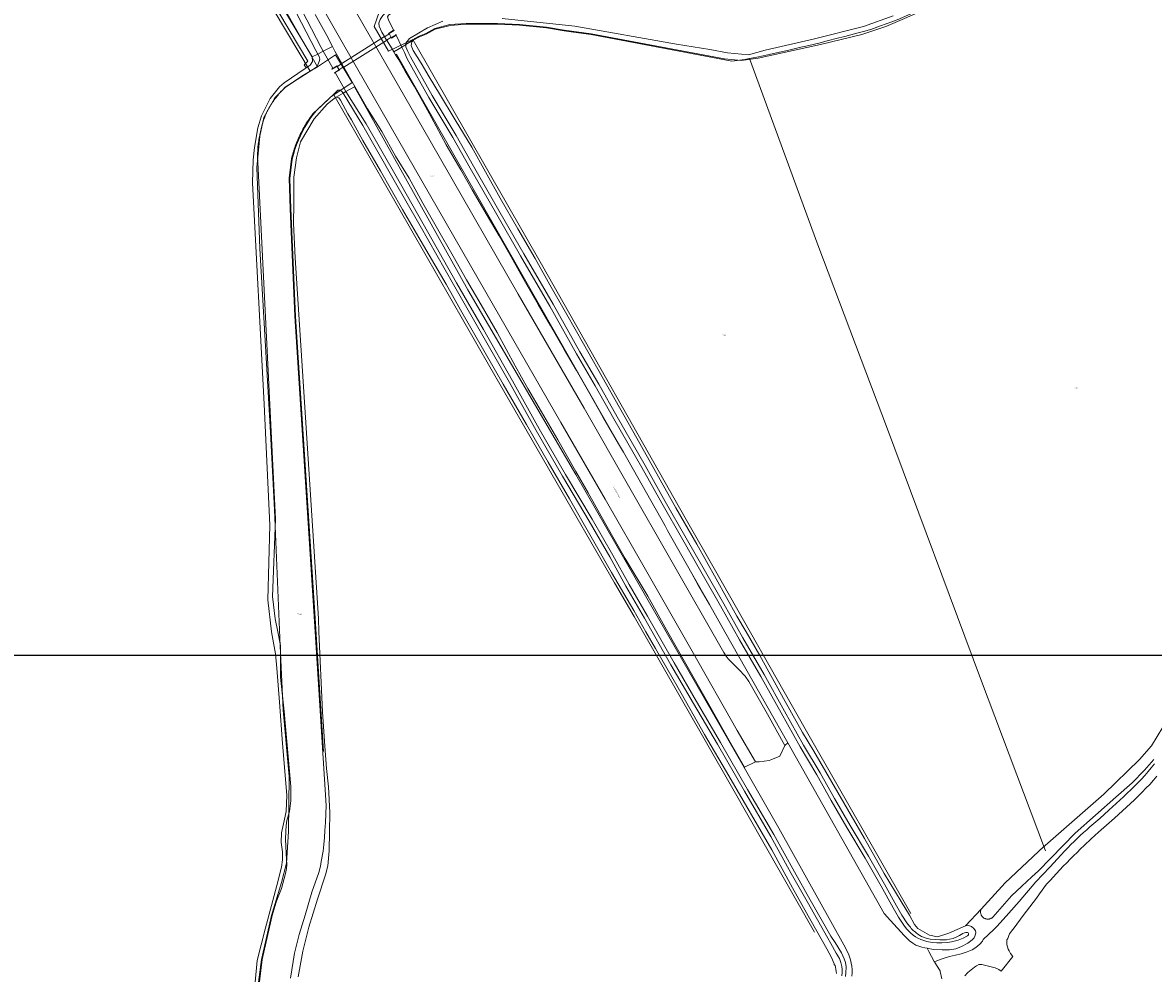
# Model space of a CAD drawing. Header units: metres. Extents: x 250001 to 257773, y 598992 to 609118.
# Tile 4 of 256: x 251399 to 251778, y 599886 to 600204. Entities that reach past the tile are written whole.
import ezdxf
from ezdxf.enums import TextEntityAlignment as Align
from ezdxf.lldxf.tags import DXFTag

# ---------------------------------------------------------------- set-up
doc = ezdxf.new("R2010")
doc.units = ezdxf.units.M
for name, color, linetype, lineweight in [('B-WE-GR-BOUWLAND-GV', 252, 'Continuous', 13), ('B-WE-GR-GRAS-GV', 252, 'Continuous', 13), ('B-WE-GR-GROENVOORZIENING-GV', 252, 'Continuous', 18), ('B-WE-IE-TERREINAFSCHEIDING_KUNSTMATIG_MUUR-GV', 252, 'Continuous', 18), ('B-WE-KG-GRENS_PERCEEL-G', 150, 'KG-PERCEEL', 18), ('B-WE-KG-GRENS_PERCEEL-S', 150, 'Continuous', 25), ('B-WE-KW-KUNSTWERK_DUIKER-GV', 252, 'Continuous', 18), ('B-WE-OG-TOPOGRAFIE-T18', 2, 'Continuous', 18), ('B-WE-OG-WATER-GV', 252, 'Continuous', 18), ('B-WE-OG-WATER_SLOOT-GV', 252, 'Continuous', 18), ('B-WE-VH-VERHARDING_GESLOTEN-GV', 252, 'Continuous', 18), ('N-WE-OG-GBKN-G', 7, 'Continuous', 25), ('X-XX-AL-REFERENTIE-G', 7, 'Continuous', 18)]:
    doc.layers.add(name, color=color, linetype=linetype, lineweight=lineweight)
doc.styles.add('NLCS-ISO', font='NLCS-ISO.ttf')
doc.styles.add('NLCS-ISO-ANNOTATIEF-T18', font='NLCS-ISO.ttf', dxfattribs={"height": 1.8})
doc.styles.get("Standard").update_dxf_attribs({"font": 'NLCS-ISO.ttf'})
tags = doc.linetypes.add('KG-PERCEEL', pattern='A,5.5,-2,["P",Standard,S=1.8,R=0,X=-0.5,Y=-0.9],-2,5.5,-2,[5,NLCS.SHX,S=0.75,R=0,X=0,Y=0],-2', length=19).pattern_tags.tags
tags[6] = DXFTag(74, 10)

# ---------------------------------------------------------------- blocks, each defined once
blk = doc.blocks.new('SKG-PERCEELNUMMER-SO')
at = {"style": 'NLCS-ISO', "oblique": 10, "flags": 1}
blk.add_attdef('GEMEENTECODE', text='', height=1.8, dxfattribs=at).set_placement((0, 2.6), align=Align.MIDDLE_CENTER)
at = {"style": 'NLCS-ISO', "oblique": 10}
blk.add_attdef('SECTIE', text='', height=1.8, dxfattribs=at).set_placement((-0.5, 0), align=Align.MIDDLE_RIGHT)
blk.add_attdef('PERCEELNUMMER', text='', height=1.8, dxfattribs=at).set_placement((0.5, 0), align=Align.MIDDLE_LEFT)
blk = doc.blocks.new('BS2021-132-Xref-KAD-20210617')
at = {"layer": 'B-WE-KG-GRENS_PERCEEL-G', "flags": 128}
for points in [[(251405.707, 600343.284), (251407.455, 600340.067), (251408.113, 600338.878), (251435.258, 600289.868), (251459.24, 600248.599), (251495.429, 600187.755)], [(251445.292, 600281.808), (251497.822, 600189.278)], [(251777.228, 600274.178), (251776.015, 600272.726), (251774.428, 600270.877), (251772.019, 600268.109), (251769.522, 600265.29), (251767.053, 600262.549), (251765.465, 600260.811), (251763.712, 600258.916), (251762.126, 600257.219), (251759.589, 600254.541), (251757.807, 600252.475), (251755.972, 600250.412), (251754.135, 600248.404), (251752.204, 600246.355), (251750.241, 600244.333), (251748.353, 600242.444), (251746.3, 600240.448), (251744.357, 600238.615), (251742.279, 600236.709), (251740.249, 600234.902), (251738.156, 600233.091), (251735.995, 600231.278), (251733.891, 600229.564), (251731.719, 600227.847), (251730.556, 600226.954), (251729.513, 600226.153), (251727.303, 600224.509), (251725.046, 600222.879), (251722.779, 600221.293), (251718.195, 600218.231), (251716.522, 600217.22), (251714.765, 600216.186), (251713.132, 600215.249), (251711.354, 600214.254), (251709.7, 600213.353), (251708.003, 600212.451), (251706.264, 600211.553), (251704.402, 600210.618), (251702.748, 600209.81), (251700.941, 600208.952), (251699.195, 600208.147), (251697.372, 600207.331), (251695.605, 600206.562), (251693.799, 600205.802), (251691.984, 600205.06), (251690.237, 600204.369), (251688.327, 600203.637), (251686.45, 600202.943), (251683.244, 600201.818), (251682.783, 600201.656)], [(251532.888, 600222.022), (251527.502, 600216.712), (251518.666, 600207.876), (251516.847, 600202.796)], [(251516.847, 600202.796), (251521.68, 600194.482), (251529.76, 600198.456)], [(251642.603, 600192.011), (251641.015, 600191.683), (251636.593, 600191.176), (251603.716, 600197.422), (251589.492, 600200.095), (251581.953, 600201.108), (251580.455, 600201.309), (251574.529, 600202.291), (251565.498, 600203.193), (251558.1, 600203.519), (251547.648, 600203.528), (251542.272, 600203.146), (251537.22, 600201.911), (251534.235, 600200.254), (251532.067, 600199.332), (251529.888, 600198.232)], [(251682.783, 600201.656), (251680.785, 600201.111), (251678.497, 600200.493), (251674.522, 600199.443), (251672.495, 600198.919), (251668.142, 600197.817), (251666.197, 600197.335), (251662.024, 600196.324), (251659.793, 600195.795), (251655.739, 600194.856), (251651.58, 600193.923), (251649.129, 600193.39), (251647.199, 600192.971), (251645.049, 600192.517), (251642.603, 600192.011)], [(251529.76, 600198.456), (251529.888, 600198.232)], [(251529.888, 600198.232), (251573.377, 600122.301)], [(251497.822, 600189.278), (251503.86, 600193.274), (251509.509, 600184.053), (251503.324, 600179.86)], [(251642.603, 600192.011), (251665.496, 600129.665), (251688.763, 600067.805), (251719.966, 599984.275), (251741.683, 599926.598)], [(251495.429, 600187.755), (251492.592, 600186.146), (251486.997, 600182.379), (251483.516, 600178.898), (251479.876, 600172.28), (251478.556, 600166.009), (251477.504, 600155.559), (251478.489, 600128.332), (251482.093, 600066.736), (251483.403, 600040.856), (251485.369, 599995.31), (251486.351, 599973.708), (251488.317, 599951.43), (251488.189, 599933.066), (251487.433, 599922.441), (251485.779, 599915.973), (251482.437, 599904.951), (251479.084, 599890.216), (251477.78, 599879.967), (251476.612, 599861.718), (251474.794, 599846.471), (251472.748, 599839.098), (251468.906, 599832.547)], [(251495.429, 600187.755), (251497.822, 600189.278)], [(251497.398, 600174.547), (251502.248, 600179.135)], [(251502.248, 600179.135), (251503.324, 600179.86)], [(251503.324, 600179.86), (251555.618, 600088.776), (251597.394, 600016.368)], [(251489.375, 600158.333), (251489.791, 600159.939), (251490.273, 600161.526), (251490.819, 600163.092), (251491.43, 600164.634), (251492.104, 600166.149), (251492.839, 600167.636), (251493.636, 600169.091), (251494.491, 600170.512), (251495.404, 600171.897), (251496.374, 600173.242), (251497.398, 600174.547)], [(251499.874, 599959.895), (251496.905, 600006.211), (251490.531, 600105.638), (251488.96, 600141.75), (251488.63, 600151.893), (251489.375, 600158.333)], [(251573.377, 600122.301), (251621.065, 600038.156), (251631.145, 600020.38)], [(251631.145, 600020.38), (251661.166, 599967.435), (251696.662, 599905.592)], [(251597.394, 600016.368), (251603.882, 600005.123), (251636.572, 599948.106), (251664.309, 599899.315)]]:
    blk.add_lwpolyline(points, dxfattribs=at)
at = {"layer": 'N-WE-OG-GBKN-G'}
blk.add_lwpolyline([(251305.421, 608118.318), (256711.718, 608118.318), (256711.718, 599991.994), (251305.421, 599991.994)], close=True, dxfattribs=at)
at = {"layer": 'B-WE-KG-GRENS_PERCEEL-S', "xscale": 0.2, "yscale": 0.2, "zscale": 0.2}
for p, values in [((251536.079, 600152.732), {'PERCEELNUMMER': '102', 'SECTIE': 'N'}), ((251633.952, 600099.347), {'PERCEELNUMMER': '88', 'SECTIE': 'N'}), ((251751.845, 600081.552), {'PERCEELNUMMER': '83', 'SECTIE': 'N'}), ((251491.595, 600005.925), {'PERCEELNUMMER': '104', 'SECTIE': 'N'})]:
    blk.add_blockref('SKG-PERCEELNUMMER-SO', p, dxfattribs=at).add_auto_attribs(values)
blk = doc.blocks.new('BS2021-132-Xref-BGT-GRIJS-20210617-aangepast')
at = {"layer": 'B-WE-GR-BOUWLAND-GV', "flags": 128}
for points in [[(251702.486, 600208.911), (251688.224, 600202.78), (251680.192, 600200.12), (251666.31, 600196.789), (251645.471, 600192.169), (251639.827, 600191.431), (251634.226, 600191.882), (251603.854, 600197.651), (251589.535, 600200.341), (251580.498, 600201.556), (251574.564, 600202.539), (251565.516, 600203.443), (251558.111, 600203.769), (251547.644, 600203.778), (251542.231, 600203.393), (251537.127, 600202.146), (251534.123, 600200.478), (251531.962, 600199.559), (251530.43, 600198.786), (251529.916, 600198.228), (251529.4, 600197.667), (251529.214, 600196.426), (251529.896, 600194.749), (251532.597, 600190.509), (251535.304, 600185.937), (251538.71, 600180.182), (251543.96, 600171.52), (251549.519, 600162.308), (251554.145, 600154.045), (251559.04, 600145.21), (251564.985, 600134.959), (251570.731, 600124.995), (251575.682, 600116.248), (251581.365, 600106.219), (251587.007, 600096.486), (251594.622, 600082.861), (251600.439, 600072.508), (251604.784, 600064.853), (251610.485, 600054.668), (251617.849, 600041.462), (251624.886, 600029.337), (251631.348, 600017.693), (251638.364, 600005.194), (251641.397, 600000), (251646.029, 599992.068), (251654.488, 599976.602), (251660.371, 599966.251), (251664.133, 599959.93), (251674.171, 599942.606), (251681.133, 599930.746), (251687.639, 599918.956), (251693.392, 599909.595), (251696.166, 599904.982), (251697.831, 599901.88), (251698.904, 599900.527), (251702.873, 599898.278), (251705.519, 599897.749), (251709.355, 599898.939), (251714.953, 599901.485), (251720.174, 599907.053), (251728.254, 599915.831), (251739.392, 599926.376), (251739.774, 599926.739), (251761.275, 599945.503), (251773.264, 599957.166), (251777.227, 599961.798), (251780.997, 599967.955)], [(251671.689, 599885.426), (251671.636, 599886.169), (251671.533, 599886.906), (251671.379, 599887.634), (251671.247, 599888.099), (251670.962, 599888.524), (251670.925, 599888.691), (251669.998, 599890.879), (251668.463, 599893.689), (251663.209, 599903.006), (251656.944, 599914.212), (251650.086, 599926.864), (251635.624, 599951.747), (251627.495, 599965.549), (251618.654, 599981.148), (251611.087, 599994.319), (251607.827, 600000), (251603.779, 600007.051), (251596.375, 600019.795), (251589.501, 600031.806), (251582.3, 600044.55), (251575.167, 600056.807), (251567.85, 600069.446), (251560.067, 600082.921), (251553.568, 600094.182), (251545.771, 600107.843), (251540.948, 600116.418), (251533.347, 600129.34), (251526.307, 600141.47), (251518.899, 600154.41), (251513.076, 600164.566), (251509.209, 600171.482), (251508.01, 600173.561), (251506.481, 600176.403), (251505.533, 600178.104), (251504.983, 600178.835), (251504.095, 600179.129), (251503.413, 600178.613), (251501.138, 600176.751), (251496.71, 600171.875), (251492.183, 600164.075), (251490.866, 600158.82), (251489.919, 600152.289), (251489.901, 600143.297), (251489.825, 600136.9), (251490.331, 600125.247), (251498.137, 600004.464), (251498.335, 600000), (251499.524, 599973.149), (251500.334, 599961.585), (251500.876, 599954.125), (251501.52, 599948), (251501.995, 599939.392), (251501.883, 599932.973), (251501.706, 599926.608), (251501.28, 599921.567), (251500.541, 599918.529), (251497.856, 599910.332), (251494.961, 599901.042), (251492.899, 599892.91), (251491.383, 599884.383)]]:
    blk.add_lwpolyline(points, dxfattribs=at)
at = {"layer": 'B-WE-GR-GRAS-GV', "flags": 128}
blk.add_lwpolyline([(251475.541, 599866.782), (251477.625, 599889.808), (251480.294, 599900.314), (251484.268, 599914.917), (251485.735, 599921.1), (251486.14, 599923.522), (251486.133, 599926.203), (251485.714, 599929.398), (251485.76, 599932.563), (251486.452, 599935.643), (251487.358, 599939.738), (251487.58, 599945.236), (251486.102, 599962.49), (251485.168, 599976.437), (251484.207, 599987.74), (251483.791, 599992.59), (251482.41, 600000), (251481.229, 600010.716), (251481.891, 600035.719), (251480.038, 600076.2), (251476.07, 600150.416), (251476.245, 600158.151), (251476.691, 600162.275), (251477.887, 600168.868), (251479.139, 600172.848), (251482.013, 600178.629), (251485.133, 600182.605), (251486.691, 600183.846), (251493.67, 600188.685), (251494.03, 600188.929), (251493.392, 600189.94), (251494.555, 600191.187), (251481.73, 600212.872)], dxfattribs=at)
for points in [[(251598.706, 600062.973), (251524.354, 600193.473), (251524.028, 600193.311), (251525.085, 600191.583), (251527.239, 600187.842), (251530.196, 600182.773), (251534.73, 600174.742), (251537.636, 600169.425), (251540.99, 600163.07), (251545.838, 600154.76), (251549.702, 600147.991), (251554.664, 600139.438), (251558.75, 600132.684), (251562.767, 600125.639), (251567.581, 600117.049), (251571.784, 600109.578), (251575.806, 600102.661), (251580.479, 600094.6), (251584.608, 600087.523), (251589.091, 600079.691), (251593.469, 600071.989), (251597.493, 600065.059)], [(251640.762, 599954.504), (251640.88, 599954.557), (251635.747, 599963.561), (251628.773, 599976.045), (251621.2, 599989.209), (251614.739, 600000.652), (251608.466, 600011.861), (251600.937, 600024.474), (251594.405, 600035.949), (251588.495, 600046.526), (251584.348, 600053.706), (251578.356, 600064.236), (251572.885, 600073.704), (251568.361, 600081.456), (251564.118, 600089.126), (251558.001, 600100.287), (251552.684, 600109.543), (251547.818, 600117.912), (251543.316, 600125.838), (251538.02, 600134.959), (251533.165, 600143.568), (251528.581, 600151.984), (251524.024, 600159.324), (251519.366, 600167.645), (251514.626, 600175.208), (251510.384, 600182.621), (251510.234, 600182.54), (251510.235, 600182.538), (251548.262, 600114.553), (251584.374, 600052.642), (251614.621, 600000)], [(251629.169, 600009.138), (251623.287, 600019.537), (251625.252, 600015.843)]]:
    blk.add_lwpolyline(points, close=True, dxfattribs=at)
at = {"layer": 'B-WE-GR-GROENVOORZIENING-GV', "flags": 128}
for points in [[(251481.73, 600212.872), (251494.555, 600191.187), (251493.392, 600189.94), (251494.03, 600188.929), (251495.414, 600189.864), (251496.163, 600191.044), (251496.043, 600192.592), (251461.826, 600250.119)], [(251505.375, 600217.208), (251518.568, 600193.896), (251535.608, 600164.412), (251565.1, 600113.068), (251587.127, 600074.895), (251602.005, 600048.826), (251616.214, 600024.081), (251633.982, 599993.072), (251634.755, 599991.747), (251635.367, 599990.921), (251639.013, 599987.282), (251641.152, 599985.045), (251642.345, 599983.294), (251648.645, 599972.358), (251654.383, 599961.905), (251655.422, 599962.716), (251634.338, 600000), (251629.169, 600009.138), (251625.252, 600015.843), (251623.287, 600019.537), (251615.137, 600033.945), (251614.268, 600035.481), (251600.322, 600060.137), (251598.706, 600062.973), (251597.493, 600065.059), (251593.469, 600071.989), (251589.091, 600079.691), (251584.608, 600087.523), (251580.479, 600094.6), (251575.806, 600102.661), (251571.784, 600109.578), (251567.581, 600117.049), (251562.767, 600125.639), (251558.75, 600132.684), (251554.664, 600139.438), (251549.702, 600147.991), (251545.838, 600154.76), (251540.99, 600163.07), (251537.636, 600169.425), (251534.73, 600174.742), (251530.196, 600182.773), (251527.239, 600187.842), (251525.085, 600191.583), (251524.028, 600193.311), (251523.443, 600194.268), (251522.605, 600195.638), (251521.138, 600197.935), (251521.016, 600198.126), (251520.988, 600198.17), (251520.957, 600198.218), (251520.801, 600198.462), (251520.272, 600199.344), (251520.247, 600199.387), (251519.357, 600200.87), (251518.492, 600202.845), (251518.384, 600203.939), (251518.792, 600205.064)], [(251497.121, 600206.744), (251501.026, 600199.708), (251502.877, 600196.074), (251503.689, 600194.481), (251505.965, 600190.362), (251505.989, 600190.318), (251506.5, 600189.394), (251506.608, 600189.206), (251506.633, 600189.163), (251510.384, 600182.621), (251514.626, 600175.208), (251519.366, 600167.645), (251524.024, 600159.324), (251528.581, 600151.984), (251533.165, 600143.568), (251538.02, 600134.959), (251543.316, 600125.838), (251547.818, 600117.912), (251552.684, 600109.543), (251558.001, 600100.287), (251564.118, 600089.126), (251568.361, 600081.456), (251572.885, 600073.704), (251578.356, 600064.236), (251584.348, 600053.706), (251588.495, 600046.526), (251594.405, 600035.949), (251600.937, 600024.474), (251608.466, 600011.861), (251614.739, 600000.652), (251621.2, 599989.209), (251628.773, 599976.045), (251635.747, 599963.561), (251640.88, 599954.557), (251644.573, 599956.346), (251638.477, 599966.926), (251623.383, 599993.489), (251608.118, 600020.095), (251594.16, 600044.428), (251579.374, 600070.092), (251556.835, 600109.285), (251527.69, 600159.997), (251510.917, 600189.138), (251497.28, 600213.016)], [(251777.96, 599957.191), (251774.927, 599953.615), (251770.761, 599949.378), (251765.284, 599944.532), (251751.644, 599932.438), (251739.371, 599919.843), (251737.116, 599917.847), (251733.762, 599914.779), (251730.344, 599911.476), (251724.038, 599904.298), (251723.887, 599904.171), (251723.727, 599904.057), (251723.558, 599903.957), (251723.381, 599903.87), (251723.198, 599903.799), (251723.009, 599903.742), (251722.817, 599903.7), (251722.621, 599903.675), (251722.425, 599903.665), (251722.228, 599903.672), (251722.032, 599903.694), (251721.839, 599903.732), (251721.65, 599903.786), (251721.466, 599903.855), (251721.288, 599903.939), (251721.117, 599904.036), (251720.954, 599904.148), (251720.802, 599904.272), (251720.66, 599904.408), (251720.529, 599904.556), (251720.411, 599904.713), (251720.306, 599904.879), (251720.215, 599905.054), (251720.138, 599905.235), (251720.076, 599905.422), (251720.03, 599905.613), (251719.999, 599905.808), (251719.984, 599906.004), (251719.985, 599906.201), (251720.003, 599906.397), (251720.036, 599906.591), (251720.064, 599906.711), (251720.174, 599907.053), (251714.953, 599901.485), (251715.919, 599901.512), (251716.904, 599901.247), (251717.742, 599900.523), (251718.268, 599899.75), (251718.374, 599899.223), (251718.314, 599898.677), (251718.049, 599897.945), (251717.785, 599897.419), (251717.168, 599896.747), (251715.702, 599895.666), (251713.573, 599894.51), (251711.678, 599893.753), (251709.511, 599893.445), (251707.1, 599893.362), (251704.172, 599893.495), (251702.101, 599893.92), (251702.651, 599892.895), (251704.472, 599889.504), (251704.569, 599889.33), (251705.051, 599889.608), (251706.41, 599890.16), (251707.828, 599890.636), (251709.615, 599891.14), (251711.624, 599891.62), (251713.514, 599892.059), (251715.445, 599892.705), (251717.171, 599893.451), (251718.397, 599894.211), (251719.687, 599895.259), (251720.609, 599896.307), (251720.828, 599896.874), (251724.397, 599900.191), (251725.578, 599901.379), (251729.436, 599905.637), (251732.893, 599909.57), (251738.524, 599916.153), (251743.128, 599921.115), (251748.225, 599926.584), (251749.238, 599927.621), (251750.258, 599928.65), (251751.287, 599929.67), (251752.326, 599930.68), (251753.376, 599931.677), (251754.44, 599932.659), (251755.515, 599933.63), (251756.599, 599934.591), (251759.884, 599937.439), (251762.97, 599940.169), (251765.439, 599942.431), (251767.89, 599944.712), (251769.104, 599945.865), (251770.308, 599947.03), (251771.498, 599948.209), (251772.673, 599949.404), (251773.83, 599950.616), (251774.967, 599951.847), (251776.08, 599953.098), (251777.167, 599954.371), (251778.226, 599955.666)]]:
    blk.add_lwpolyline(points, dxfattribs=at)
at = {"layer": 'B-WE-IE-TERREINAFSCHEIDING_KUNSTMATIG_MUUR-GV', "flags": 128}
for points in [[(251523.48, 600201.434), (251523.379, 600201.607), (251523.313, 600201.561), (251521.627, 600200.403), (251521.692, 600200.3), (251521.812, 600200.376)], [(251524.251, 600199.925), (251524.168, 600200.067), (251524.079, 600200.013), (251522.573, 600199.097), (251522.483, 600199.041), (251522.587, 600198.875), (251524.153, 600199.863)], [(251504.514, 600189.445), (251504.407, 600189.624), (251503.297, 600188.963), (251502.996, 600188.784), (251502.677, 600188.594), (251502.773, 600188.424), (251504.383, 600189.362)], [(251505.267, 600188.19), (251505.214, 600188.279), (251505.084, 600188.198), (251503.488, 600187.256), (251503.55, 600187.154), (251503.82, 600187.317)]]:
    blk.add_lwpolyline(points, close=True, dxfattribs=at)
at = {"layer": 'B-WE-KW-KUNSTWERK_DUIKER-GV', "flags": 128}
blk.add_lwpolyline([(251522.574, 600199.097), (251521.812, 600200.376), (251521.692, 600200.3), (251521.718, 600200.258), (251520.272, 600199.344), (251520.246, 600199.387), (251505.965, 600190.362), (251505.989, 600190.318), (251504.54, 600189.402), (251504.514, 600189.445), (251504.383, 600189.362), (251505.084, 600188.198), (251505.214, 600188.279), (251505.188, 600188.321), (251506.608, 600189.206), (251506.633, 600189.163), (251521.016, 600198.126), (251520.988, 600198.17), (251522.456, 600199.084), (251522.483, 600199.041)], close=True, dxfattribs=at)
at = {"layer": 'B-WE-OG-WATER-GV', "flags": 128}
for points in [[(251559.695, 600205.423), (251584.002, 600202.869), (251618.163, 600196.805), (251629.31, 600195.097), (251635.205, 600193.956), (251642.285, 600193.328), (251647.76, 600194.825), (251663.883, 600198.526), (251680.755, 600202.785), (251690.655, 600206.311)], [(251521.62, 600204.983), (251523.313, 600201.561), (251523.379, 600201.607), (251523.48, 600201.434), (251521.812, 600200.376), (251522.573, 600199.097), (251524.079, 600200.013), (251524.168, 600200.067), (251524.251, 600199.925), (251524.153, 600199.863), (251526.113, 600195.902), (251527.493, 600196.746), (251527.494, 600197.221), (251528.68, 600198.774), (251534.723, 600202.308), (251539.829, 600204.538)], [(251487.666, 600213.364), (251497.265, 600194.693), (251497.911, 600193.544), (251499.786, 600194.499), (251499.118, 600195.689), (251489.512, 600214.375)], [(251488.791, 599883.853), (251490.143, 599892.293), (251491.709, 599898.589), (251493.734, 599904.993), (251495.915, 599912.666), (251498.335, 599919.332), (251498.908, 599921.475), (251499.086, 599922.962), (251499.705, 599926.438), (251499.994, 599928.668), (251500.196, 599930.986), (251500.354, 599933.414), (251500.512, 599936.038), (251500.79, 599941.709), (251497.053, 600000), (251490.279, 600105.66), (251488.709, 600141.729), (251488.38, 600151.9), (251489.13, 600158.39), (251489.264, 600158.94), (251489.405, 600159.487), (251489.554, 600160.032), (251489.711, 600160.576), (251489.876, 600161.117), (251490.048, 600161.655), (251490.228, 600162.192), (251490.415, 600162.725), (251490.61, 600163.256), (251490.812, 600163.784), (251491.022, 600164.309), (251491.239, 600164.831), (251491.464, 600165.35), (251491.696, 600165.866), (251491.935, 600166.379), (251492.181, 600166.888), (251492.435, 600167.393), (251492.696, 600167.895), (251492.964, 600168.393), (251493.238, 600168.887), (251493.52, 600169.378), (251493.809, 600169.864), (251494.104, 600170.346), (251494.407, 600170.824), (251494.716, 600171.297), (251495.031, 600171.767), (251495.354, 600172.231), (251495.683, 600172.691), (251496.018, 600173.147), (251496.269, 600173.479), (251503.313, 600180.142), (251504.67, 600181.426), (251505.417, 600181.395), (251506.038, 600181.021), (251506.436, 600180.472), (251506.456, 600180.44), (251507.392, 600180.96), (251507.366, 600181.002), (251503.82, 600187.317), (251503.55, 600187.154), (251503.488, 600187.256), (251505.084, 600188.198), (251504.383, 600189.362), (251502.773, 600188.424), (251502.677, 600188.594), (251502.996, 600188.784), (251499.786, 600194.499), (251497.911, 600193.544), (251498.4, 600192.672), (251498.585, 600191.801), (251498.396, 600190.992), (251497.959, 600189.935), (251497.538, 600189.098), (251487.029, 600182.41), (251486.668, 600182.055), (251486.312, 600181.694), (251485.962, 600181.327), (251485.617, 600180.955), (251485.279, 600180.578), (251484.946, 600180.195), (251484.62, 600179.807), (251484.3, 600179.414), (251483.986, 600179.016), (251483.679, 600178.613), (251483.377, 600178.205), (251483.083, 600177.792), (251482.794, 600177.375), (251482.513, 600176.954), (251482.238, 600176.528), (251481.97, 600176.098), (251481.709, 600175.663), (251481.454, 600175.225), (251481.207, 600174.782), (251481.14, 600174.66), (251480.928, 600174.204), (251480.723, 600173.745), (251480.526, 600173.282), (251480.336, 600172.816), (251480.153, 600172.348), (251479.978, 600171.876), (251479.81, 600171.402), (251479.65, 600170.925), (251479.498, 600170.446), (251479.353, 600169.964), (251479.216, 600169.48), (251479.086, 600168.994), (251478.965, 600168.506), (251478.851, 600168.016), (251478.745, 600167.524), (251478.646, 600167.031), (251478.556, 600166.536), (251478.529, 600166.38), (251478.424, 600165.899), (251478.327, 600165.416), (251478.238, 600164.931), (251478.157, 600164.445), (251478.084, 600163.958), (251478.019, 600163.469), (251477.961, 600162.98), (251477.912, 600162.49), (251477.87, 600161.999), (251477.837, 600161.507), (251477.811, 600161.015), (251477.794, 600160.523), (251477.784, 600160.03), (251477.783, 600159.538), (251477.789, 600159.045), (251477.804, 600158.552), (251477.826, 600158.06), (251477.857, 600157.568), (251477.88, 600157.26), (251483.82, 600037.709), (251482.739, 600011.8), (251483.63, 600004.29), (251484.507, 600000), (251485.459, 599995.339), (251485.47, 599984.77), (251486.7, 599973.28), (251488.929, 599948.099), (251488.924, 599944.03), (251488.957, 599943.302), (251488.424, 599939.738), (251487.587, 599936.743), (251487.299, 599935.103), (251487.208, 599933.113), (251487.158, 599930.313), (251487.198, 599928.257), (251487.346, 599925.632), (251487.451, 599923.751), (251487.557, 599921.826), (251487.51, 599920.689), (251487.179, 599918.983), (251485.791, 599913.912), (251484.713, 599911.136), (251484.046, 599909.396), (251482.679, 599904.89), (251479.329, 599890.17), (251478.029, 599879.949)], [(251674.731, 599884.477), (251674.874, 599885.717), (251674.933, 599887.675), (251674.686, 599889.126), (251674.275, 599890.438), (251673.335, 599892.437), (251671.213, 599895.898), (251669.846, 599897.93), (251662.896, 599910.193), (251657.625, 599919.566), (251650.723, 599932.016), (251641.875, 599947.17), (251632.888, 599962.886), (251624.864, 599976.556), (251617.292, 599989.522), (251608.414, 600005.176), (251602.225, 600015.799), (251596.8, 600025.687), (251589.88, 600037.685), (251580.939, 600052.667), (251572.123, 600067.977), (251563.199, 600084.067), (251553.435, 600101.267), (251544.464, 600116.936), (251533.253, 600136.62), (251524.173, 600152.601), (251514.098, 600170.16), (251507.392, 600180.96), (251506.456, 600180.44), (251513.067, 600169.545), (251523.131, 600152.006), (251532.21, 600136.026), (251543.421, 600116.341), (251552.392, 600100.673), (251562.152, 600083.48), (251571.078, 600067.387), (251579.904, 600052.06), (251588.845, 600037.078), (251595.754, 600025.099), (251601.181, 600015.208), (251607.374, 600004.578), (251616.252, 599988.924), (251623.829, 599975.949), (251631.85, 599962.284), (251640.836, 599946.57), (251649.68, 599931.423), (251656.578, 599918.981), (251661.851, 599909.603), (251668.804, 599897.334), (251669.83, 599895.558), (251671.63, 599892.304), (251672.711, 599890.539), (251673.215, 599889.134), (251673.478, 599887.822), (251673.593, 599886.808), (251673.645, 599885.872), (251673.534, 599884.678)]]:
    blk.add_lwpolyline(points, dxfattribs=at)
blk.add_lwpolyline([(251527.493, 600196.746), (251526.113, 600195.902), (251526.997, 600194.115), (251527.913, 600191.947), (251535.159, 600179.03), (251543.162, 600165.598), (251549.017, 600155.337), (251557.904, 600139.738), (251565.821, 600125.946), (251575.661, 600109.04), (251584.64, 600093.065), (251590.913, 600082.342), (251597.067, 600071.302), (251606.452, 600054.99), (251613.177, 600043.008), (251620.26, 600030.734), (251626.261, 600020.16), (251632.836, 600008.657), (251639.204, 599997.321), (251646.318, 599985.003), (251653.193, 599972.763), (251659.575, 599961.377), (251665.12, 599952.025), (251669.944, 599943.486), (251675.208, 599934.363), (251681.348, 599924.158), (251686.661, 599914.759), (251690.669, 599907.503), (251692.516, 599904.338), (251693.863, 599902.328), (251694.492, 599901.321), (251695.247, 599900.368), (251696.469, 599899.062), (251697.357, 599898.288), (251698.175, 599897.717), (251698.985, 599897.294), (251699.991, 599896.839), (251700.653, 599896.62), (251702.002, 599896.226), (251703.797, 599895.871), (251705.339, 599895.75), (251707.037, 599895.747), (251708.931, 599895.802), (251710.2, 599896.053), (251712.446, 599896.673), (251714.165, 599897.314), (251715.572, 599898.072), (251715.924, 599898.403), (251715.925, 599898.911), (251715.789, 599899.145), (251715.575, 599899.263), (251715.047, 599899.244), (251714.598, 599899.109), (251714.032, 599898.817), (251712.937, 599898.253), (251712.058, 599897.806), (251710.846, 599897.223), (251709.597, 599896.991), (251708.562, 599896.759), (251707.566, 599896.741), (251706.375, 599896.744), (251704.911, 599896.825), (251703.057, 599897.004), (251701.711, 599897.3), (251700.19, 599897.869), (251699.891, 599898.04), (251699.639, 599898.197), (251699.245, 599898.453), (251698.861, 599898.722), (251698.485, 599899.004), (251698.12, 599899.299), (251697.765, 599899.606), (251697.421, 599899.925), (251697.087, 599900.256), (251696.766, 599900.598), (251696.455, 599900.95), (251696.158, 599901.313), (251696.154, 599901.317), (251695.314, 599902.497), (251693.619, 599905.028), (251691.799, 599908.145), (251687.796, 599915.393), (251682.471, 599924.813), (251676.328, 599935.023), (251671.073, 599944.131), (251666.245, 599952.676), (251660.701, 599962.026), (251654.327, 599973.399), (251647.447, 599985.646), (251640.334, 599997.964), (251633.967, 600009.298), (251627.39, 600020.804), (251621.389, 600031.38), (251614.306, 600043.651), (251607.582, 600055.633), (251598.198, 600071.942), (251592.042, 600082.987), (251585.768, 600093.712), (251576.789, 600109.685), (251566.946, 600126.596), (251559.032, 600140.383), (251550.146, 600155.981), (251544.285, 600166.253), (251536.284, 600179.681), (251529.054, 600192.569), (251528.117, 600194.341), (251527.492, 600195.976)], close=True, dxfattribs=at)
at = {"layer": 'B-WE-OG-WATER_SLOOT-GV', "flags": 128}
for points in [[(251461.826, 600250.119), (251496.043, 600192.592), (251497.911, 600193.544), (251497.265, 600194.693), (251487.666, 600213.364)], [(251489.512, 600214.375), (251499.118, 600195.689), (251499.786, 600194.499), (251502.877, 600196.074), (251501.026, 600199.708), (251497.121, 600206.744)], [(251690.655, 600206.311), (251680.755, 600202.785), (251663.883, 600198.526), (251647.76, 600194.825), (251642.285, 600193.328), (251635.205, 600193.956), (251629.31, 600195.097), (251618.163, 600196.805), (251584.002, 600202.869), (251559.695, 600205.423)], [(251539.829, 600204.538), (251534.723, 600202.308), (251528.68, 600198.774), (251527.494, 600197.221), (251527.493, 600196.746), (251529.916, 600198.228), (251530.43, 600198.786), (251531.962, 600199.559), (251534.123, 600200.478), (251537.127, 600202.146), (251542.231, 600203.393), (251547.644, 600203.778), (251558.111, 600203.769), (251565.516, 600203.443), (251574.564, 600202.539), (251580.498, 600201.556), (251589.535, 600200.341), (251603.854, 600197.651), (251634.226, 600191.882), (251639.827, 600191.431), (251645.471, 600192.169), (251666.31, 600196.789), (251680.192, 600200.12), (251688.224, 600202.78), (251702.486, 600208.911)], [(251478.029, 599879.949), (251479.329, 599890.17), (251482.679, 599904.89), (251484.046, 599909.396), (251484.713, 599911.136), (251485.791, 599913.912), (251487.179, 599918.983), (251487.51, 599920.689), (251487.557, 599921.826), (251487.451, 599923.751), (251487.346, 599925.632), (251487.198, 599928.257), (251487.158, 599930.313), (251487.208, 599933.113), (251487.299, 599935.103), (251487.587, 599936.743), (251488.424, 599939.738), (251488.957, 599943.302), (251488.924, 599944.03), (251488.929, 599948.099), (251486.7, 599973.28), (251485.47, 599984.77), (251485.459, 599995.339), (251484.507, 600000), (251483.63, 600004.29), (251482.739, 600011.8), (251483.82, 600037.709), (251477.88, 600157.26), (251477.857, 600157.568), (251477.826, 600158.06), (251477.804, 600158.552), (251477.789, 600159.045), (251477.783, 600159.538), (251477.784, 600160.03), (251477.794, 600160.523), (251477.811, 600161.015), (251477.837, 600161.507), (251477.87, 600161.999), (251477.912, 600162.49), (251477.961, 600162.98), (251478.019, 600163.469), (251478.084, 600163.958), (251478.157, 600164.445), (251478.238, 600164.931), (251478.327, 600165.416), (251478.424, 600165.899), (251478.529, 600166.38), (251478.556, 600166.536), (251478.646, 600167.031), (251478.745, 600167.524), (251478.851, 600168.016), (251478.965, 600168.506), (251479.086, 600168.994), (251479.216, 600169.48), (251479.353, 600169.964), (251479.498, 600170.446), (251479.65, 600170.925), (251479.81, 600171.402), (251479.978, 600171.876), (251480.153, 600172.348), (251480.336, 600172.816), (251480.526, 600173.282), (251480.723, 600173.745), (251480.928, 600174.204), (251481.14, 600174.66), (251481.207, 600174.782), (251481.454, 600175.225), (251481.709, 600175.663), (251481.97, 600176.098), (251482.238, 600176.528), (251482.513, 600176.954), (251482.794, 600177.375), (251483.083, 600177.792), (251483.377, 600178.205), (251483.679, 600178.613), (251483.986, 600179.016), (251484.3, 600179.414), (251484.62, 600179.807), (251484.946, 600180.195), (251485.279, 600180.578), (251485.617, 600180.955), (251485.962, 600181.327), (251486.312, 600181.694), (251486.668, 600182.055), (251487.029, 600182.41), (251497.538, 600189.098), (251497.959, 600189.935), (251498.396, 600190.992), (251498.585, 600191.801), (251498.4, 600192.672), (251497.911, 600193.544), (251496.043, 600192.592), (251496.163, 600191.044), (251495.414, 600189.864), (251494.03, 600188.929), (251493.67, 600188.685), (251486.691, 600183.846), (251485.133, 600182.605), (251482.013, 600178.629), (251479.139, 600172.848), (251477.887, 600168.868), (251476.691, 600162.275), (251476.245, 600158.151), (251476.07, 600150.416), (251480.038, 600076.2), (251481.891, 600035.719), (251481.229, 600010.716), (251482.41, 600000), (251483.791, 599992.59), (251484.207, 599987.74), (251485.168, 599976.437), (251486.102, 599962.49), (251487.58, 599945.236), (251487.358, 599939.738), (251486.452, 599935.643), (251485.76, 599932.563), (251485.714, 599929.398), (251486.133, 599926.203), (251486.14, 599923.522), (251485.735, 599921.1), (251484.268, 599914.917), (251480.294, 599900.314), (251477.625, 599889.808), (251475.541, 599866.782)], [(251491.383, 599884.383), (251492.899, 599892.91), (251494.961, 599901.042), (251497.856, 599910.332), (251500.541, 599918.529), (251501.28, 599921.567), (251501.706, 599926.608), (251501.883, 599932.973), (251501.995, 599939.392), (251501.52, 599948), (251500.876, 599954.125), (251500.334, 599961.585), (251499.524, 599973.149), (251498.335, 600000), (251498.137, 600004.464), (251490.331, 600125.247), (251489.825, 600136.9), (251489.901, 600143.297), (251489.919, 600152.289), (251490.866, 600158.82), (251492.183, 600164.075), (251496.71, 600171.875), (251501.138, 600176.751), (251503.413, 600178.613), (251504.095, 600179.129), (251506.456, 600180.44), (251506.436, 600180.472), (251506.038, 600181.021), (251505.417, 600181.395), (251504.67, 600181.426), (251503.313, 600180.142), (251496.269, 600173.479), (251496.018, 600173.147), (251495.683, 600172.691), (251495.354, 600172.231), (251495.031, 600171.767), (251494.716, 600171.297), (251494.407, 600170.824), (251494.104, 600170.346), (251493.809, 600169.864), (251493.52, 600169.378), (251493.238, 600168.887), (251492.964, 600168.393), (251492.696, 600167.895), (251492.435, 600167.393), (251492.181, 600166.888), (251491.935, 600166.379), (251491.696, 600165.866), (251491.464, 600165.35), (251491.239, 600164.831), (251491.022, 600164.309), (251490.812, 600163.784), (251490.61, 600163.256), (251490.415, 600162.725), (251490.228, 600162.192), (251490.048, 600161.655), (251489.876, 600161.117), (251489.711, 600160.576), (251489.554, 600160.032), (251489.405, 600159.487), (251489.264, 600158.94), (251489.13, 600158.39), (251488.38, 600151.9), (251488.709, 600141.729), (251490.279, 600105.66), (251497.053, 600000), (251500.79, 599941.709), (251500.512, 599936.038), (251500.354, 599933.414), (251500.196, 599930.986), (251499.994, 599928.668), (251499.705, 599926.438), (251499.086, 599922.962), (251498.908, 599921.475), (251498.335, 599919.332), (251495.915, 599912.666), (251493.734, 599904.993), (251491.709, 599898.589), (251490.143, 599892.293), (251488.791, 599883.853)], [(251676.899, 599884.608), (251676.941, 599885.698), (251676.91, 599886.789), (251676.807, 599887.875), (251676.631, 599888.952), (251676.383, 599890.015), (251676.064, 599891.059), (251675.677, 599892.079), (251675.222, 599893.071), (251674.701, 599894.03), (251652.43, 599934.198), (251640.762, 599954.504), (251614.621, 600000), (251584.374, 600052.642), (251548.262, 600114.553), (251510.235, 600182.538), (251507.392, 600180.96), (251514.098, 600170.16), (251524.173, 600152.601), (251533.253, 600136.62), (251544.464, 600116.936), (251553.435, 600101.267), (251563.199, 600084.067), (251572.123, 600067.977), (251580.939, 600052.667), (251589.88, 600037.685), (251596.8, 600025.687), (251602.225, 600015.799), (251608.414, 600005.176), (251617.292, 599989.522), (251624.864, 599976.556), (251632.888, 599962.886), (251641.875, 599947.17), (251650.723, 599932.016), (251657.625, 599919.566), (251662.896, 599910.193), (251669.846, 599897.93), (251671.213, 599895.898), (251673.335, 599892.437), (251674.275, 599890.438), (251674.686, 599889.126), (251674.933, 599887.675), (251674.874, 599885.717), (251674.731, 599884.477)], [(251673.534, 599884.678), (251673.645, 599885.872), (251673.593, 599886.808), (251673.478, 599887.822), (251673.215, 599889.134), (251672.711, 599890.539), (251671.63, 599892.304), (251669.83, 599895.558), (251668.804, 599897.334), (251661.851, 599909.603), (251656.578, 599918.981), (251649.68, 599931.423), (251640.836, 599946.57), (251631.85, 599962.284), (251623.829, 599975.949), (251616.252, 599988.924), (251607.374, 600004.578), (251601.181, 600015.208), (251595.754, 600025.099), (251588.845, 600037.078), (251579.904, 600052.06), (251571.078, 600067.387), (251562.152, 600083.48), (251552.392, 600100.673), (251543.421, 600116.341), (251532.21, 600136.026), (251523.131, 600152.006), (251513.067, 600169.545), (251506.456, 600180.44), (251504.095, 600179.129), (251504.983, 600178.835), (251505.533, 600178.104), (251506.481, 600176.403), (251508.01, 600173.561), (251509.209, 600171.482), (251513.076, 600164.566), (251518.899, 600154.41), (251526.307, 600141.47), (251533.347, 600129.34), (251540.948, 600116.418), (251545.771, 600107.843), (251553.568, 600094.182), (251560.067, 600082.921), (251567.85, 600069.446), (251575.167, 600056.807), (251582.3, 600044.55), (251589.501, 600031.806), (251596.375, 600019.795), (251603.779, 600007.051), (251607.827, 600000), (251611.087, 599994.319), (251618.654, 599981.148), (251627.495, 599965.549), (251635.624, 599951.747), (251650.086, 599926.864), (251656.944, 599914.212), (251663.209, 599903.006), (251668.463, 599893.689), (251669.998, 599890.879), (251670.925, 599888.691), (251670.962, 599888.524), (251671.247, 599888.099), (251671.379, 599887.634), (251671.533, 599886.906), (251671.636, 599886.169), (251671.689, 599885.426)]]:
    blk.add_lwpolyline(points, dxfattribs=at)
for points in [[(251521.692, 600200.3), (251521.627, 600200.403), (251523.313, 600201.561), (251521.62, 600204.983), (251521.311, 600206.041), (251521.685, 600206.538), (251530.908, 600213.427), (251532.155, 600214.544), (251532.53, 600215.165), (251532.594, 600216.161), (251532.25, 600216.893), (251529.083, 600214.503), (251527.034, 600212.981), (251523.669, 600210.308), (251521.268, 600208.084), (251519.681, 600206.493), (251518.792, 600205.064), (251518.384, 600203.939), (251518.492, 600202.845), (251519.357, 600200.87), (251520.247, 600199.387), (251520.272, 600199.344), (251521.718, 600200.258)], [(251522.573, 600199.097), (251521.812, 600200.376), (251521.692, 600200.3), (251521.718, 600200.258), (251520.272, 600199.344), (251520.801, 600198.462), (251520.957, 600198.218), (251520.988, 600198.17), (251522.456, 600199.084), (251522.483, 600199.041)], [(251520.988, 600198.17), (251521.016, 600198.126), (251521.138, 600197.935), (251522.605, 600195.638), (251523.443, 600194.268), (251526.113, 600195.902), (251524.153, 600199.863), (251522.587, 600198.875), (251522.483, 600199.041), (251522.456, 600199.084)], [(251504.514, 600189.445), (251504.54, 600189.402), (251505.989, 600190.318), (251505.965, 600190.362), (251503.689, 600194.481), (251502.877, 600196.074), (251499.786, 600194.499), (251502.996, 600188.784), (251503.297, 600188.963), (251504.407, 600189.624)], [(251655.422, 599962.716), (251687.723, 599905.596), (251689.842, 599903.22), (251694.327, 599898.192), (251696.195, 599896.412), (251697.232, 599895.642), (251698.328, 599894.959), (251700.277, 599894.284), (251701.307, 599894.063), (251702.101, 599893.92), (251704.172, 599893.495), (251707.1, 599893.362), (251709.511, 599893.445), (251711.678, 599893.753), (251713.573, 599894.51), (251715.702, 599895.666), (251717.168, 599896.747), (251717.785, 599897.419), (251718.049, 599897.945), (251718.314, 599898.677), (251718.374, 599899.223), (251718.268, 599899.75), (251717.742, 599900.523), (251716.904, 599901.247), (251715.919, 599901.512), (251714.953, 599901.485), (251709.355, 599898.939), (251705.519, 599897.749), (251702.873, 599898.278), (251698.904, 599900.527), (251697.831, 599901.88), (251696.166, 599904.982), (251693.392, 599909.595), (251687.639, 599918.956), (251681.133, 599930.746), (251674.171, 599942.606), (251664.133, 599959.93), (251660.371, 599966.251), (251654.488, 599976.602), (251646.029, 599992.068), (251641.397, 600000), (251638.364, 600005.194), (251631.348, 600017.693), (251624.886, 600029.337), (251617.849, 600041.462), (251610.485, 600054.668), (251604.784, 600064.853), (251600.439, 600072.508), (251594.622, 600082.861), (251587.007, 600096.486), (251581.365, 600106.219), (251575.682, 600116.248), (251570.731, 600124.995), (251564.985, 600134.959), (251559.04, 600145.21), (251554.145, 600154.045), (251549.519, 600162.308), (251543.96, 600171.52), (251538.71, 600180.182), (251535.304, 600185.937), (251532.597, 600190.509), (251529.896, 600194.749), (251529.214, 600196.426), (251529.4, 600197.667), (251529.916, 600198.228), (251527.493, 600196.746), (251527.492, 600195.976), (251528.117, 600194.341), (251529.054, 600192.569), (251536.284, 600179.681), (251544.285, 600166.253), (251550.146, 600155.981), (251559.032, 600140.383), (251566.946, 600126.596), (251576.789, 600109.685), (251585.768, 600093.712), (251592.042, 600082.987), (251598.198, 600071.942), (251607.582, 600055.633), (251614.306, 600043.651), (251621.389, 600031.38), (251627.39, 600020.804), (251633.967, 600009.298), (251640.334, 599997.964), (251647.447, 599985.646), (251654.327, 599973.399), (251660.701, 599962.026), (251666.245, 599952.676), (251671.073, 599944.131), (251676.328, 599935.023), (251682.471, 599924.813), (251687.796, 599915.393), (251691.799, 599908.145), (251693.619, 599905.028), (251695.314, 599902.497), (251696.154, 599901.317), (251696.158, 599901.313), (251696.455, 599900.95), (251696.766, 599900.598), (251697.087, 599900.256), (251697.421, 599899.925), (251697.765, 599899.606), (251698.12, 599899.299), (251698.485, 599899.004), (251698.861, 599898.722), (251699.245, 599898.453), (251699.639, 599898.197), (251699.891, 599898.04), (251700.19, 599897.869), (251701.711, 599897.3), (251703.057, 599897.004), (251704.911, 599896.825), (251706.375, 599896.744), (251707.566, 599896.741), (251708.562, 599896.759), (251709.597, 599896.991), (251710.846, 599897.223), (251712.058, 599897.806), (251712.937, 599898.253), (251714.032, 599898.817), (251714.598, 599899.109), (251715.047, 599899.244), (251715.575, 599899.263), (251715.789, 599899.145), (251715.925, 599898.911), (251715.924, 599898.403), (251715.572, 599898.072), (251714.165, 599897.314), (251712.446, 599896.673), (251710.2, 599896.053), (251708.931, 599895.802), (251707.037, 599895.747), (251705.339, 599895.75), (251703.797, 599895.871), (251702.002, 599896.226), (251700.653, 599896.62), (251699.991, 599896.839), (251698.985, 599897.294), (251698.175, 599897.717), (251697.357, 599898.288), (251696.469, 599899.062), (251695.247, 599900.368), (251694.492, 599901.321), (251693.863, 599902.328), (251692.516, 599904.338), (251690.669, 599907.503), (251686.661, 599914.759), (251681.348, 599924.158), (251675.208, 599934.363), (251669.944, 599943.486), (251665.12, 599952.025), (251659.575, 599961.377), (251653.193, 599972.763), (251646.318, 599985.003), (251639.204, 599997.321), (251632.836, 600008.657), (251626.261, 600020.16), (251620.26, 600030.734), (251613.177, 600043.008), (251606.452, 600054.99), (251597.067, 600071.302), (251590.913, 600082.342), (251584.64, 600093.065), (251575.661, 600109.04), (251565.821, 600125.946), (251557.904, 600139.738), (251549.017, 600155.337), (251543.162, 600165.598), (251535.159, 600179.03), (251527.913, 600191.947), (251526.997, 600194.115), (251526.113, 600195.902), (251523.443, 600194.268), (251524.028, 600193.311), (251524.354, 600193.473), (251598.706, 600062.973), (251600.322, 600060.137), (251614.268, 600035.481), (251615.137, 600033.945), (251623.287, 600019.537), (251629.169, 600009.138), (251634.338, 600000)], [(251505.214, 600188.279), (251505.267, 600188.19), (251503.82, 600187.317), (251507.366, 600181.002), (251507.392, 600180.96), (251510.235, 600182.538), (251510.234, 600182.54), (251510.384, 600182.621), (251506.633, 600189.163), (251506.608, 600189.206), (251505.188, 600188.321)], [(251504.383, 600189.362), (251505.084, 600188.198), (251505.214, 600188.279), (251505.188, 600188.321), (251506.608, 600189.206), (251506.5, 600189.394), (251505.989, 600190.318), (251504.54, 600189.402), (251504.514, 600189.445)]]:
    blk.add_lwpolyline(points, close=True, dxfattribs=at)
at = {"layer": 'B-WE-VH-VERHARDING_GESLOTEN-GV', "flags": 128}
for points in [[(251497.28, 600213.016), (251510.917, 600189.138), (251527.69, 600159.997), (251556.835, 600109.285), (251579.374, 600070.092), (251594.16, 600044.428), (251608.118, 600020.095), (251623.383, 599993.489), (251638.477, 599966.926), (251644.573, 599956.346), (251645.821, 599956.408), (251649.206, 599956.885), (251649.74, 599957.029), (251652.684, 599958.263), (251654.383, 599961.905), (251648.645, 599972.358), (251642.345, 599983.294), (251641.152, 599985.045), (251639.013, 599987.282), (251635.367, 599990.921), (251634.755, 599991.747), (251633.982, 599993.072), (251616.214, 600024.081), (251602.005, 600048.826), (251587.127, 600074.895), (251565.1, 600113.068), (251535.608, 600164.412), (251518.568, 600193.896), (251505.375, 600217.208)], [(251778.226, 599955.666), (251777.167, 599954.371), (251776.08, 599953.098), (251774.967, 599951.847), (251773.83, 599950.616), (251772.673, 599949.404), (251771.498, 599948.209), (251770.308, 599947.03), (251769.104, 599945.865), (251767.89, 599944.712), (251765.439, 599942.431), (251762.97, 599940.169), (251759.884, 599937.439), (251756.599, 599934.591), (251755.515, 599933.63), (251754.44, 599932.659), (251753.376, 599931.677), (251752.326, 599930.68), (251751.287, 599929.67), (251750.258, 599928.65), (251749.238, 599927.621), (251748.225, 599926.584), (251743.128, 599921.115), (251738.524, 599916.153), (251732.893, 599909.57), (251729.436, 599905.637), (251725.578, 599901.379), (251724.397, 599900.191), (251720.828, 599896.874), (251720.609, 599896.307), (251719.687, 599895.259), (251718.397, 599894.211), (251717.171, 599893.451), (251715.445, 599892.705), (251713.514, 599892.059), (251711.624, 599891.62), (251709.615, 599891.14), (251707.828, 599890.636), (251706.41, 599890.16), (251705.051, 599889.608), (251704.569, 599889.33), (251704.647, 599889.189), (251706.169, 599886.713), (251706.206, 599886.734), (251706.421, 599886.354), (251706.421, 599886.353), (251706.47, 599886.116), (251706.984, 599883.632)], [(251714.677, 599884.731), (251715.678, 599885.784), (251716.829, 599886.742), (251717.904, 599887.623), (251718.577, 599888.091), (251719.369, 599888.492), (251719.776, 599888.527), (251720.43, 599888.449), (251724.903, 599887.38), (251726.052, 599886.831), (251726.924, 599886.247), (251730.811, 599891.137), (251730.034, 599892.188), (251729.52, 599893.017), (251729.21, 599893.652), (251728.947, 599894.401), (251728.772, 599895.202), (251728.722, 599895.941), (251728.758, 599896.525), (251728.814, 599896.763), (251729.121, 599897.144), (251729.392, 599898.173), (251729.68, 599898.712), (251730.333, 599899.645), (251731.222, 599900.818), (251734.298, 599904.953), (251738.721, 599910.713), (251739.711, 599912.132), (251742.095, 599915.38), (251743.258, 599916.637), (251745.44, 599918.993), (251747.69, 599921.381), (251748.825, 599922.565), (251749.97, 599923.739), (251751.125, 599924.903), (251752.292, 599926.055), (251753.471, 599927.195), (251754.66, 599928.324), (251757.061, 599930.56), (251759.478, 599932.78), (251764.803, 599937.474), (251767.502, 599939.925), (251768.845, 599941.157), (251770.179, 599942.399), (251771.502, 599943.653), (251772.811, 599944.923), (251774.102, 599946.21), (251775.375, 599947.517), (251776.626, 599948.845), (251777.855, 599950.194), (251779.059, 599951.564)]]:
    blk.add_lwpolyline(points, dxfattribs=at)
at = {"layer": 'N-WE-OG-GBKN-G'}
blk.add_lwpolyline([(251305.421, 608118.318), (256711.718, 608118.318), (256711.718, 599991.994), (251305.421, 599991.994)], close=True, dxfattribs=at)
at = {"layer": 'B-WE-OG-TOPOGRAFIE-T18', "style": 'NLCS-ISO-ANNOTATIEF-T18'}
blk.add_text('Hogelandsterweg', height=0.36, rotation=299.8, dxfattribs=at).set_placement((251598.061, 600046.665), align=Align.MIDDLE)

msp = doc.modelspace()

# ---------------------------------------------------------------- block references
at = {"layer": 'X-XX-AL-REFERENTIE-G'}
for name in ['BS2021-132-Xref-BGT-GRIJS-20210617-aangepast', 'BS2021-132-Xref-KAD-20210617']:
    msp.add_blockref(name, (0, 0), dxfattribs=at)

doc.saveas('drawing.dxf')
